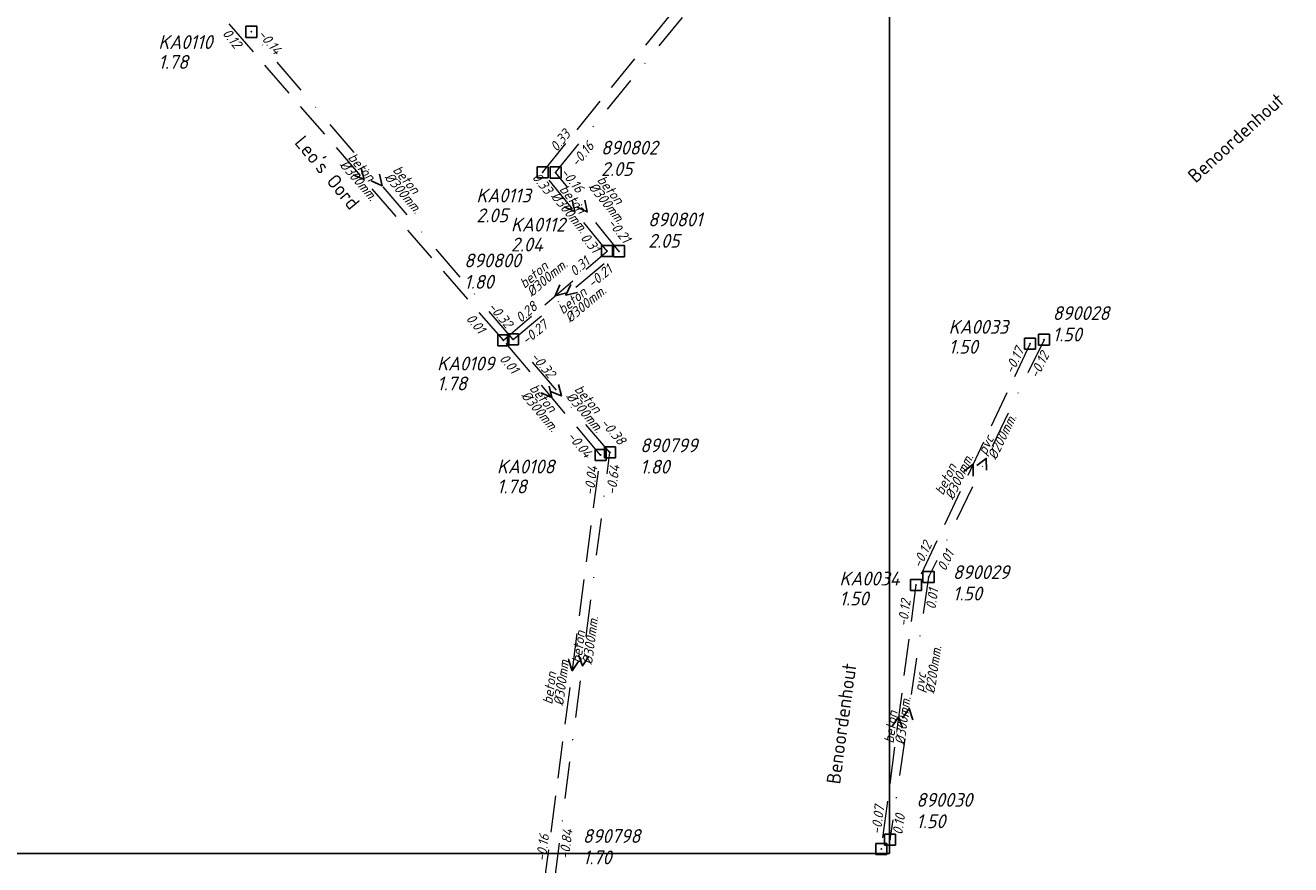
# Model space of a CAD drawing. Header units: metres. Extents: x 152202 to 157341, y 461610 to 468701.
# Tile 185 of 238: x 154772 to 154943, y 466896 to 467009. Entities that reach past the tile are written whole.
import ezdxf
from ezdxf.enums import TextEntityAlignment as Align

# ---------------------------------------------------------------- set-up
doc = ezdxf.new("R2010")
doc.units = ezdxf.units.M
doc.header["$PDMODE"] = 64
doc.header["$PDSIZE"] = 1.5
doc.linetypes.add('RI-HWA', pattern=[7.4, 5, -2.4])
doc.linetypes.add('RI-VWA', pattern=[11, 5, -3, 0, -3])
doc.layers.get('0').update_dxf_attribs({"linetype": 'CONTINUOUS'})
doc.layers.get('DEFPOINTS').update_dxf_attribs({"linetype": 'CONTINUOUS'})
for name, color, linetype, lineweight in [('B-OI-RI-HWA-BOB-T18', 150, 'CONTINUOUS', 18), ('B-OI-RI-HWA-MATERIAAL-T18', 150, 'CONTINUOUS', 18), ('B-OI-RI-HWA-PUTDEKSELHOOGTE-T25', 150, 'CONTINUOUS', 25), ('B-OI-RI-HWA-PUTNUMMER-T25', 150, 'CONTINUOUS', 25), ('B-OI-RI-HWA_DIAMETER-T18', 150, 'CONTINUOUS', 18), ('B-OI-RI-HWA_RIOOLPUT-S', 150, 'CONTINUOUS', 25), ('B-OI-RI-HWA_TRANSPORTLEIDING-G', 150, 'RI-HWA', 18), ('B-OI-RI-STROOMRICHTING-S', 252, 'CONTINUOUS', 25), ('B-OI-RI-VWA-BOB-T18', 34, 'CONTINUOUS', 18), ('B-OI-RI-VWA-DIAMETER-T18', 34, 'CONTINUOUS', 18), ('B-OI-RI-VWA-MATERIAAL-T18', 34, 'CONTINUOUS', 18), ('B-OI-RI-VWA_PUTDEKSELHOOGTE-T25', 34, 'CONTINUOUS', 25), ('B-OI-RI-VWA_PUTNUMMER-T25', 34, 'CONTINUOUS', 25), ('B-OI-RI-VWA_RIOOLPUT-S', 34, 'CONTINUOUS', 25), ('B-OI-RI-VWA_TRANSPORTLEIDING-G', 34, 'RI-VWA', 18), ('B-RO-OG-TOPOGRAFIE-T18', 2, 'CONTINUOUS', 18)]:
    doc.layers.add(name, color=color, linetype=linetype, lineweight=lineweight)
doc.styles.add('NLCS-ISO-M200-T18', font='NLCS-ISO.ttf', dxfattribs={"height": 360})
doc.styles.add('NLCS-ISO-M750-T18_CURSIEF', font='NLCS-ISO.ttf', dxfattribs={"oblique": 15, "height": 1.35})
doc.styles.add('NLCS-ISO-M750-T25_CURSIEF', font='NLCS-ISO.ttf', dxfattribs={"oblique": 15, "height": 1.875})

# ---------------------------------------------------------------- blocks, each defined once
blk = doc.blocks.new('ACMAP_ANN_TEMPLATE_hwa-diam')
at = {"style": 'NLCS-ISO-M750-T18_CURSIEF', "oblique": 15}
blk.add_attdef('hwa-diam', (-3.7, -1.3), '', height=1.35, dxfattribs=at)
blk = doc.blocks.new('ACMAP_ANN_TEMPLATE_hwa-materiaal')
at = {"style": 'NLCS-ISO-M750-T18_CURSIEF', "oblique": 15}
blk.add_attdef('hwa-mat', (-3.7, 0.2), '', height=1.35, dxfattribs=at)
blk = doc.blocks.new('ACMAP_ANN_TEMPLATE_hwa-nap-l')
at = {"style": 'NLCS-ISO-M750-T18_CURSIEF', "oblique": 15}
blk.add_attdef('hwa-nap-l', (3.3, 0.2), '', height=1.35, dxfattribs=at)
blk = doc.blocks.new('ACMAP_ANN_TEMPLATE_hwa-nap-r')
at = {"style": 'NLCS-ISO-M750-T18_CURSIEF', "oblique": 15}
blk.add_attdef('hwa-nap-r', (-5.6, 0.2), '', height=1.35, dxfattribs=at)
blk = doc.blocks.new('ACMAP_ANN_TEMPLATE_vwa-diam')
at = {"style": 'NLCS-ISO-M750-T18_CURSIEF', "oblique": 15}
blk.add_attdef('vwa-diam', (0.3, -1.3), '', height=1.35, dxfattribs=at)
blk = doc.blocks.new('ACMAP_ANN_TEMPLATE_vwa-materiaal')
at = {"style": 'NLCS-ISO-M750-T18_CURSIEF', "oblique": 15}
blk.add_attdef('vwa-mat', (0.3, 0.2), '', height=1.35, dxfattribs=at)
blk = doc.blocks.new('ACMAP_ANN_TEMPLATE_vwa-nap-l')
at = {"style": 'NLCS-ISO-M750-T18_CURSIEF', "oblique": 15}
blk.add_attdef('vwa-nap-l', (3.3, 0.2), '', height=1.35, dxfattribs=at)
blk = doc.blocks.new('ACMAP_ANN_TEMPLATE_vwa-nap-r')
at = {"style": 'NLCS-ISO-M750-T18_CURSIEF', "oblique": 15}
blk.add_attdef('vwa-nap-r', (-5.6, 0.2), '', height=1.35, dxfattribs=at)
blk = doc.blocks.new('ACMAP_ANN_TEMPLATE_hwa-puth')
at = {"color": 0, "linetype": 'ByBlock', "style": 'NLCS-ISO-M750-T25_CURSIEF', "oblique": 15}
blk.add_attdef('hwa-puth', (-9, -6.8), '', height=1.88, dxfattribs=at)
blk = doc.blocks.new('ACMAP_ANN_TEMPLATE_hwa-putnr')
at = {"color": 0, "linetype": 'ByBlock', "style": 'NLCS-ISO-M750-T25_CURSIEF', "oblique": 15}
blk.add_attdef('hwa-putnr', (-9, -4.1), '', height=1.88, dxfattribs=at)
blk = doc.blocks.new('ACMAP_ANN_TEMPLATE_vwa-puth')
at = {"style": 'NLCS-ISO-M750-T25_CURSIEF', "oblique": 15}
blk.add_attdef('vwa-puth', (-3, 5), '', height=1.88, dxfattribs=at)
blk = doc.blocks.new('ACMAP_ANN_TEMPLATE_vwa-putnr')
at = {"style": 'NLCS-ISO-M750-T25_CURSIEF', "oblique": 15}
blk.add_attdef('vaw-putnr', (-3, 7.9), '', height=1.88, dxfattribs=at)

msp = doc.modelspace()

# ---------------------------------------------------------------- linework, layer by layer
at = {"layer": 'B-OI-RI-HWA_RIOOLPUT-S', "transparency": 33554623}
for p in [(154842.02, 466989.5), (154850.76, 466978.8), (154836.69, 466966.69), (154908.14, 466966.24), (154849.87, 466951.12), (154892.65, 466933.48), (154887.94, 466897.67)]:
    msp.add_point(p, dxfattribs=at)
at = {"layer": 'B-OI-RI-HWA_TRANSPORTLEIDING-G', "transparency": 33554623}
for p, q in [((154842.02, 466989.5), (154877.36, 467033.03)), ((154836.69, 466966.69), (154798.88, 467010.32)), ((154850.76, 466978.8), (154842.02, 466989.5)), ((154836.69, 466966.69), (154850.76, 466978.8)), ((154849.87, 466951.12), (154836.69, 466966.69)), ((154908.14, 466966.24), (154892.65, 466933.48)), ((154842.19, 466892.59), (154849.87, 466951.12)), ((154892.65, 466933.48), (154887.94, 466897.67))]:
    msp.add_line(p, q, dxfattribs=at)
at = {"layer": 'B-OI-RI-STROOMRICHTING-S', "transparency": 33554623}
for points in [[(154817.39, 466990.06), (154817.79, 466988.51), (154816.3, 466989.12)], [(154819.87, 466989.24), (154820.25, 466987.67), (154818.77, 466988.31)], [(154846.04, 466985.72), (154846.39, 466984.15), (154844.92, 466984.81)], [(154847.73, 466985.69), (154848.07, 466984.12), (154846.61, 466984.79)], [(154844.35, 466974.23), (154843.73, 466972.74), (154845.29, 466973.14)], [(154845.83, 466974.27), (154845.18, 466972.79), (154846.75, 466973.16)], [(154842.9, 466960.47), (154843.28, 466958.91), (154841.8, 466959.54)], [(154844.18, 466960.7), (154844.57, 466959.14), (154843.09, 466959.76)], [(154899.13, 466948.87), (154900.4, 466949.86), (154900.43, 466948.25)], [(154900.92, 466949.68), (154902.2, 466950.66), (154902.21, 466949.05)], [(154846.87, 466924.01), (154847.4, 466922.49), (154848.3, 466923.83)], [(154845.5, 466923.38), (154846.03, 466921.85), (154846.93, 466923.19)], [(154890.82, 466915.41), (154891.74, 466916.72), (154892.24, 466915.2)], [(154889.39, 466914.24), (154890.29, 466915.57), (154890.82, 466914.05)]]:
    msp.add_lwpolyline(points, dxfattribs=at)
at = {"layer": 'B-OI-RI-VWA_RIOOLPUT-S', "transparency": 33554623}
for p in [(154802.5, 467008.55), (154843.77, 466989.46), (154852.37, 466978.78), (154838, 466966.8), (154910.03, 466966.77), (154851.14, 466951.48), (154894.36, 466934.55), (154889.12, 466898.9)]:
    msp.add_point(p, dxfattribs=at)
at = {"layer": 'B-OI-RI-VWA_TRANSPORTLEIDING-G', "transparency": 33554623}
for p, q in [((154843.77, 466989.46), (154879.26, 467032.85)), ((154838, 466966.8), (154802.5, 467008.55)), ((154852.37, 466978.78), (154843.77, 466989.46)), ((154838, 466966.8), (154852.37, 466978.78)), ((154851.14, 466951.48), (154838, 466966.8)), ((154910.03, 466966.77), (154894.36, 466934.55)), ((154843.66, 466893.5), (154851.14, 466951.48)), ((154894.36, 466934.55), (154889.12, 466898.9))]:
    msp.add_line(p, q, dxfattribs=at)
at = {"layer": 'DEFPOINTS', "flags": 128}
msp.add_lwpolyline([(154889.054, 467163.024), (154832.154, 467162.726), (154674.654, 467162.726), (154524.654, 467162.726), (154524.654, 466985.725), (154524.654, 466897.05), (154889.054, 466897.05)], close=True, dxfattribs=at)

# ---------------------------------------------------------------- block references
at = {"layer": 'B-OI-RI-HWA-BOB-T18', "transparency": 33554623}
ref = msp.add_blockref('ACMAP_ANN_TEMPLATE_hwa-nap-l', (154796.234, 467010.714), dxfattribs=dict(at, rotation=309.5230987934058))
ref.add_attrib('hwa-nap-l', '0.12', (154798.489, 467008.295), dxfattribs={"layer": '0', "color": 0, "linetype": 'ByBlock', "height": 1.35, "rotation": 309.5231, "style": 'NLCS-ISO-M750-T18_CURSIEF', "oblique": 15})
ref = msp.add_blockref('ACMAP_ANN_TEMPLATE_hwa-nap-l', (154842.02, 466989.5), dxfattribs=dict(at, rotation=50.92844676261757))
ref.add_attrib('hwa-nap-l', '0.33', (154843.945, 466992.188), dxfattribs={"layer": '0', "color": 0, "linetype": 'ByBlock', "height": 1.35, "rotation": 50.92845, "style": 'NLCS-ISO-M750-T18_CURSIEF', "oblique": 15})
ref = msp.add_blockref('ACMAP_ANN_TEMPLATE_hwa-nap-r', (154843.891, 466984.289), dxfattribs=dict(at, rotation=309.2427205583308))
ref.add_attrib('hwa-nap-r', '0.33', (154840.503, 466988.753), dxfattribs={"layer": '0', "color": 0, "linetype": 'ByBlock', "height": 1.35, "rotation": 309.24272, "style": 'NLCS-ISO-M750-T18_CURSIEF', "oblique": 15})
ref = msp.add_blockref('ACMAP_ANN_TEMPLATE_hwa-nap-l', (154844.836, 466982.996), dxfattribs=dict(at, rotation=309.2427205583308))
ref.add_attrib('hwa-nap-l', '0.31', (154847.079, 466980.566), dxfattribs={"layer": '0', "color": 0, "linetype": 'ByBlock', "height": 1.35, "rotation": 309.24272, "style": 'NLCS-ISO-M750-T18_CURSIEF', "oblique": 15})
ref = msp.add_blockref('ACMAP_ANN_TEMPLATE_hwa-nap-r', (154850.76, 466978.8), dxfattribs=dict(at, rotation=40.71846376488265))
ref.add_attrib('hwa-nap-r', '0.31', (154846.385, 466975.298), dxfattribs={"layer": '0', "color": 0, "linetype": 'ByBlock', "height": 1.35, "rotation": 40.71846, "style": 'NLCS-ISO-M750-T18_CURSIEF', "oblique": 15})
ref = msp.add_blockref('ACMAP_ANN_TEMPLATE_hwa-nap-l', (154836.69, 466966.69), dxfattribs=dict(at, rotation=40.71846376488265))
ref.add_attrib('hwa-nap-l', '0.28', (154839.061, 466968.994), dxfattribs={"layer": '0', "color": 0, "linetype": 'ByBlock', "height": 1.35, "rotation": 40.71846, "style": 'NLCS-ISO-M750-T18_CURSIEF', "oblique": 15})
ref = msp.add_blockref('ACMAP_ANN_TEMPLATE_hwa-nap-r', (154835.004, 466965.175), dxfattribs=dict(at, rotation=310.2479035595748))
ref.add_attrib('hwa-nap-r', '0.01', (154831.539, 466969.578), dxfattribs={"layer": '0', "color": 0, "linetype": 'ByBlock', "height": 1.35, "rotation": 310.2479, "style": 'NLCS-ISO-M750-T18_CURSIEF', "oblique": 15})
ref = msp.add_blockref('ACMAP_ANN_TEMPLATE_hwa-nap-l', (154833.758, 466966.487), dxfattribs=dict(at, rotation=310.912383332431))
ref.add_attrib('hwa-nap-l', '0.01', (154836.071, 466964.124), dxfattribs={"layer": '0', "color": 0, "linetype": 'ByBlock', "height": 1.35, "rotation": 310.91238, "style": 'NLCS-ISO-M750-T18_CURSIEF', "oblique": 15})
ref = msp.add_blockref('ACMAP_ANN_TEMPLATE_hwa-nap-l', (154904.575, 466958.931), dxfattribs=dict(at, rotation=64.69368329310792))
ref.add_attrib('hwa-nap-l', '-0.17', (154905.805, 466962), dxfattribs={"layer": '0', "color": 0, "linetype": 'ByBlock', "height": 1.35, "rotation": 64.69368, "style": 'NLCS-ISO-M750-T18_CURSIEF', "oblique": 15})
ref = msp.add_blockref('ACMAP_ANN_TEMPLATE_hwa-nap-l', (154842.958, 466956.027), dxfattribs=dict(at, rotation=310.2479035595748))
ref.add_attrib('hwa-nap-l', '-0.04', (154845.242, 466953.638), dxfattribs={"layer": '0', "color": 0, "linetype": 'ByBlock', "height": 1.35, "rotation": 310.2479, "style": 'NLCS-ISO-M750-T18_CURSIEF', "oblique": 15})
ref = msp.add_blockref('ACMAP_ANN_TEMPLATE_hwa-nap-r', (154849.87, 466951.12), dxfattribs=dict(at, rotation=82.52465451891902))
ref.add_attrib('hwa-nap-r', '-0.04', (154848.943, 466945.594), dxfattribs={"layer": '0', "color": 0, "linetype": 'ByBlock', "height": 1.35, "rotation": 82.52465, "style": 'NLCS-ISO-M750-T18_CURSIEF', "oblique": 15})
ref = msp.add_blockref('ACMAP_ANN_TEMPLATE_hwa-nap-r', (154895.886, 466940.649), dxfattribs=dict(at, rotation=64.69368329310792))
ref.add_attrib('hwa-nap-r', '-0.12', (154893.312, 466935.672), dxfattribs={"layer": '0', "color": 0, "linetype": 'ByBlock', "height": 1.35, "rotation": 64.69368, "style": 'NLCS-ISO-M750-T18_CURSIEF', "oblique": 15})
ref = msp.add_blockref('ACMAP_ANN_TEMPLATE_hwa-nap-l', (154891.243, 466924.484), dxfattribs=dict(at, rotation=82.50703957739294))
ref.add_attrib('hwa-nap-l', '-0.12', (154891.475, 466927.782), dxfattribs={"layer": '0', "color": 0, "linetype": 'ByBlock', "height": 1.35, "rotation": 82.50704, "style": 'NLCS-ISO-M750-T18_CURSIEF', "oblique": 15})
ref = msp.add_blockref('ACMAP_ANN_TEMPLATE_hwa-nap-r', (154888.803, 466905.096), dxfattribs=dict(at, rotation=82.50703957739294))
ref.add_attrib('hwa-nap-r', '-0.07', (154887.875, 466899.57), dxfattribs={"layer": '0', "color": 0, "linetype": 'ByBlock', "height": 1.35, "rotation": 82.50704, "style": 'NLCS-ISO-M750-T18_CURSIEF', "oblique": 15})
ref = msp.add_blockref('ACMAP_ANN_TEMPLATE_hwa-nap-l', (154842.19, 466892.59), dxfattribs=dict(at, rotation=82.52465451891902))
ref.add_attrib('hwa-nap-l', '-0.16', (154842.421, 466895.888), dxfattribs={"layer": '0', "color": 0, "linetype": 'ByBlock', "height": 1.35, "rotation": 82.52465, "style": 'NLCS-ISO-M750-T18_CURSIEF', "oblique": 15})
at = {"layer": 'B-OI-RI-HWA-MATERIAAL-T18', "transparency": 33554623}
ref = msp.add_blockref('ACMAP_ANN_TEMPLATE_hwa-materiaal', (154817.785, 466988.505), dxfattribs=dict(at, rotation=310.912383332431))
ref.add_attrib('hwa-mat', 'beton', (154815.513, 466991.432), dxfattribs={"layer": '0', "color": 0, "linetype": 'ByBlock', "height": 1.35, "rotation": 310.91238, "style": 'NLCS-ISO-M750-T18_CURSIEF', "oblique": 15})
ref = msp.add_blockref('ACMAP_ANN_TEMPLATE_hwa-materiaal', (154846.39, 466984.15), dxfattribs=dict(at, rotation=309.2427205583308))
ref.add_attrib('hwa-mat', 'beton', (154844.204, 466987.142), dxfattribs={"layer": '0', "color": 0, "linetype": 'ByBlock', "height": 1.35, "rotation": 309.24272, "style": 'NLCS-ISO-M750-T18_CURSIEF', "oblique": 15})
ref = msp.add_blockref('ACMAP_ANN_TEMPLATE_hwa-materiaal', (154842.495, 466975.91), dxfattribs=dict(at, rotation=40.71846376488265))
ref.add_attrib('hwa-mat', 'beton', (154839.56, 466973.648), dxfattribs={"layer": '0', "color": 0, "linetype": 'ByBlock', "height": 1.35, "rotation": 40.71846, "style": 'NLCS-ISO-M750-T18_CURSIEF', "oblique": 15})
ref = msp.add_blockref('ACMAP_ANN_TEMPLATE_hwa-materiaal', (154842.392, 466957.167), dxfattribs=dict(at, rotation=310.2479035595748))
ref.add_attrib('hwa-mat', 'beton', (154840.155, 466960.121), dxfattribs={"layer": '0', "color": 0, "linetype": 'ByBlock', "height": 1.35, "rotation": 310.2479, "style": 'NLCS-ISO-M750-T18_CURSIEF', "oblique": 15})
ref = msp.add_blockref('ACMAP_ANN_TEMPLATE_hwa-materiaal', (154898.097, 466948.829), dxfattribs=dict(at, rotation=64.69368329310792))
ref.add_attrib('hwa-mat', 'beton', (154896.334, 466945.57), dxfattribs={"layer": '0', "color": 0, "linetype": 'ByBlock', "height": 1.35, "rotation": 64.69368, "style": 'NLCS-ISO-M750-T18_CURSIEF', "oblique": 15})
ref = msp.add_blockref('ACMAP_ANN_TEMPLATE_hwa-materiaal', (154843.998, 466920.864), dxfattribs=dict(at, rotation=82.52465451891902))
ref.add_attrib('hwa-mat', 'beton', (154843.318, 466917.221), dxfattribs={"layer": '0', "color": 0, "linetype": 'ByBlock', "height": 1.35, "rotation": 82.52465, "style": 'NLCS-ISO-M750-T18_CURSIEF', "oblique": 15})
ref = msp.add_blockref('ACMAP_ANN_TEMPLATE_hwa-materiaal', (154890.295, 466915.575), dxfattribs=dict(at, rotation=82.50703957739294))
ref.add_attrib('hwa-mat', 'beton', (154889.614, 466911.933), dxfattribs={"layer": '0', "color": 0, "linetype": 'ByBlock', "height": 1.35, "rotation": 82.50704, "style": 'NLCS-ISO-M750-T18_CURSIEF', "oblique": 15})
at = {"layer": 'B-OI-RI-HWA-PUTDEKSELHOOGTE-T25', "transparency": 33554623}
for p, values in [((154798.88, 467010.32), {'hwa-puth': '1.78'}), ((154842.02, 466989.5), {'hwa-puth': '2.05'}), ((154846.708, 466985.543), {'hwa-puth': '2.04'}), ((154906.088, 466971.669), {'hwa-puth': '1.50'}), ((154836.69, 466966.69), {'hwa-puth': '1.78'}), ((154844.812, 466952.716), {'hwa-puth': '1.78'}), ((154891.269, 466937.509), {'hwa-puth': '1.50'})]:
    msp.add_blockref('ACMAP_ANN_TEMPLATE_hwa-puth', p, dxfattribs=at).add_auto_attribs(values)
at = {"layer": 'B-OI-RI-HWA-PUTNUMMER-T25', "transparency": 33554623}
for p, values in [((154798.88, 467010.32), {'hwa-putnr': 'KA0110'}), ((154842.02, 466989.5), {'hwa-putnr': 'KA0113'}), ((154846.708, 466985.543), {'hwa-putnr': 'KA0112'}), ((154906.088, 466971.669), {'hwa-putnr': 'KA0033'}), ((154836.69, 466966.69), {'hwa-putnr': 'KA0109'}), ((154844.812, 466952.716), {'hwa-putnr': 'KA0108'}), ((154891.269, 466937.509), {'hwa-putnr': 'KA0034'})]:
    msp.add_blockref('ACMAP_ANN_TEMPLATE_hwa-putnr', p, dxfattribs=at).add_auto_attribs(values)
at = {"layer": 'B-OI-RI-HWA_DIAMETER-T18', "transparency": 33554623}
ref = msp.add_blockref('ACMAP_ANN_TEMPLATE_hwa-diam', (154817.785, 466988.505), dxfattribs=dict(at, rotation=310.912383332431))
ref.add_attrib('hwa-diam', '%%c300mm.', (154814.379, 466990.45), dxfattribs={"layer": '0', "color": 0, "linetype": 'ByBlock', "height": 1.35, "rotation": 310.91238, "style": 'NLCS-ISO-M750-T18_CURSIEF', "oblique": 15})
ref = msp.add_blockref('ACMAP_ANN_TEMPLATE_hwa-diam', (154846.39, 466984.15), dxfattribs=dict(at, rotation=309.2427205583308))
ref.add_attrib('hwa-diam', '%%c300mm.', (154843.043, 466986.193), dxfattribs={"layer": '0', "color": 0, "linetype": 'ByBlock', "height": 1.35, "rotation": 309.24272, "style": 'NLCS-ISO-M750-T18_CURSIEF', "oblique": 15})
ref = msp.add_blockref('ACMAP_ANN_TEMPLATE_hwa-diam', (154842.495, 466975.91), dxfattribs=dict(at, rotation=40.71846376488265))
ref.add_attrib('hwa-diam', '%%c300mm.', (154840.539, 466972.511), dxfattribs={"layer": '0', "color": 0, "linetype": 'ByBlock', "height": 1.35, "rotation": 40.71846, "style": 'NLCS-ISO-M750-T18_CURSIEF', "oblique": 15})
ref = msp.add_blockref('ACMAP_ANN_TEMPLATE_hwa-diam', (154842.392, 466957.167), dxfattribs=dict(at, rotation=310.2479035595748))
ref.add_attrib('hwa-diam', '%%c300mm.', (154839.01, 466959.151), dxfattribs={"layer": '0', "color": 0, "linetype": 'ByBlock', "height": 1.35, "rotation": 310.2479, "style": 'NLCS-ISO-M750-T18_CURSIEF', "oblique": 15})
ref = msp.add_blockref('ACMAP_ANN_TEMPLATE_hwa-diam', (154898.097, 466948.829), dxfattribs=dict(at, rotation=64.69368329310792))
ref.add_attrib('hwa-diam', '%%c300mm.', (154897.69, 466944.929), dxfattribs={"layer": '0', "color": 0, "linetype": 'ByBlock', "height": 1.35, "rotation": 64.69368, "style": 'NLCS-ISO-M750-T18_CURSIEF', "oblique": 15})
ref = msp.add_blockref('ACMAP_ANN_TEMPLATE_hwa-diam', (154843.998, 466920.864), dxfattribs=dict(at, rotation=82.52465451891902))
ref.add_attrib('hwa-diam', '%%c300mm.', (154844.806, 466917.026), dxfattribs={"layer": '0', "color": 0, "linetype": 'ByBlock', "height": 1.35, "rotation": 82.52465, "style": 'NLCS-ISO-M750-T18_CURSIEF', "oblique": 15})
ref = msp.add_blockref('ACMAP_ANN_TEMPLATE_hwa-diam', (154890.295, 466915.575), dxfattribs=dict(at, rotation=82.50703957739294))
ref.add_attrib('hwa-diam', '%%c300mm.', (154891.101, 466911.737), dxfattribs={"layer": '0', "color": 0, "linetype": 'ByBlock', "height": 1.35, "rotation": 82.50704, "style": 'NLCS-ISO-M750-T18_CURSIEF', "oblique": 15})
at = {"layer": 'B-OI-RI-VWA-BOB-T18', "transparency": 33554623}
ref = msp.add_blockref('ACMAP_ANN_TEMPLATE_vwa-nap-r', (154806.764, 467003.792), dxfattribs=dict(at, rotation=310.3744941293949))
ref.add_attrib('vwa-nap-r', '-0.14', (154803.288, 467008.188), dxfattribs={"layer": '0', "color": 0, "linetype": 'ByBlock', "height": 1.35, "rotation": 310.37449, "style": 'NLCS-ISO-M750-T18_CURSIEF', "oblique": 15})
ref = msp.add_blockref('ACMAP_ANN_TEMPLATE_vwa-nap-l', (154844.796, 466987.415), dxfattribs=dict(at, rotation=50.71922310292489))
ref.add_attrib('vwa-nap-l', '-0.16', (154846.731, 466990.096), dxfattribs={"layer": '0', "color": 0, "linetype": 'ByBlock', "height": 1.35, "rotation": 50.71922, "style": 'NLCS-ISO-M750-T18_CURSIEF', "oblique": 15})
ref = msp.add_blockref('ACMAP_ANN_TEMPLATE_vwa-nap-r', (154847.71, 466984.957), dxfattribs=dict(at, rotation=308.8425276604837))
ref.add_attrib('vwa-nap-r', '-0.16', (154844.354, 466989.444), dxfattribs={"layer": '0', "color": 0, "linetype": 'ByBlock', "height": 1.35, "rotation": 308.84253, "style": 'NLCS-ISO-M750-T18_CURSIEF', "oblique": 15})
ref = msp.add_blockref('ACMAP_ANN_TEMPLATE_vwa-nap-l', (154848.508, 466985.042), dxfattribs=dict(at, rotation=308.8425276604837))
ref.add_attrib('vwa-nap-l', '-0.21', (154850.734, 466982.597), dxfattribs={"layer": '0', "color": 0, "linetype": 'ByBlock', "height": 1.35, "rotation": 308.84253, "style": 'NLCS-ISO-M750-T18_CURSIEF', "oblique": 15})
ref = msp.add_blockref('ACMAP_ANN_TEMPLATE_vwa-nap-r', (154853.203, 466977.114), dxfattribs=dict(at, rotation=39.81733452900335))
ref.add_attrib('vwa-nap-r', '-0.21', (154848.774, 466973.681), dxfattribs={"layer": '0', "color": 0, "linetype": 'ByBlock', "height": 1.35, "rotation": 39.81733, "style": 'NLCS-ISO-M750-T18_CURSIEF', "oblique": 15})
ref = msp.add_blockref('ACMAP_ANN_TEMPLATE_vwa-nap-r', (154838, 466966.8), dxfattribs=dict(at, rotation=310.6197692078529))
ref.add_attrib('vwa-nap-r', '-0.32', (154834.506, 466971.181), dxfattribs={"layer": '0', "color": 0, "linetype": 'ByBlock', "height": 1.35, "rotation": 310.61977, "style": 'NLCS-ISO-M750-T18_CURSIEF', "oblique": 15})
ref = msp.add_blockref('ACMAP_ANN_TEMPLATE_vwa-nap-l', (154837.44, 466963.717), dxfattribs=dict(at, rotation=39.81733452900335))
ref.add_attrib('vwa-nap-l', '-0.27', (154839.847, 466965.983), dxfattribs={"layer": '0', "color": 0, "linetype": 'ByBlock', "height": 1.35, "rotation": 39.81733, "style": 'NLCS-ISO-M750-T18_CURSIEF', "oblique": 15})
ref = msp.add_blockref('ACMAP_ANN_TEMPLATE_vwa-nap-l', (154838, 466966.8), dxfattribs=dict(at, rotation=310.3744941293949))
ref.add_attrib('vwa-nap-l', '-0.32', (154840.29, 466964.416), dxfattribs={"layer": '0', "color": 0, "linetype": 'ByBlock', "height": 1.35, "rotation": 310.37449, "style": 'NLCS-ISO-M750-T18_CURSIEF', "oblique": 15})
ref = msp.add_blockref('ACMAP_ANN_TEMPLATE_vwa-nap-l', (154907.919, 466958.336), dxfattribs=dict(at, rotation=64.06431167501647))
ref.add_attrib('vwa-nap-l', '-0.12', (154909.183, 466961.391), dxfattribs={"layer": '0', "color": 0, "linetype": 'ByBlock', "height": 1.35, "rotation": 64.06431, "style": 'NLCS-ISO-M750-T18_CURSIEF', "oblique": 15})
ref = msp.add_blockref('ACMAP_ANN_TEMPLATE_vwa-nap-l', (154847.476, 466957.781), dxfattribs=dict(at, rotation=310.6197692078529))
ref.add_attrib('vwa-nap-l', '-0.38', (154849.776, 466955.407), dxfattribs={"layer": '0', "color": 0, "linetype": 'ByBlock', "height": 1.35, "rotation": 310.61977, "style": 'NLCS-ISO-M750-T18_CURSIEF', "oblique": 15})
ref = msp.add_blockref('ACMAP_ANN_TEMPLATE_vwa-nap-r', (154852.856, 466951.202), dxfattribs=dict(at, rotation=82.64887485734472))
ref.add_attrib('vwa-nap-r', '-0.64', (154851.941, 466945.674), dxfattribs={"layer": '0', "color": 0, "linetype": 'ByBlock', "height": 1.35, "rotation": 82.64887, "style": 'NLCS-ISO-M750-T18_CURSIEF', "oblique": 15})
ref = msp.add_blockref('ACMAP_ANN_TEMPLATE_vwa-nap-r', (154899.285, 466940.219), dxfattribs=dict(at, rotation=64.06431167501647))
ref.add_attrib('vwa-nap-r', '0.01', (154896.656, 466935.271), dxfattribs={"layer": '0', "color": 0, "linetype": 'ByBlock', "height": 1.35, "rotation": 64.06431, "style": 'NLCS-ISO-M750-T18_CURSIEF', "oblique": 15})
ref = msp.add_blockref('ACMAP_ANN_TEMPLATE_vwa-nap-l', (154895.017, 466926.819), dxfattribs=dict(at, rotation=81.63827814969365))
ref.add_attrib('vwa-nap-l', '0.01', (154895.299, 466930.113), dxfattribs={"layer": '0', "color": 0, "linetype": 'ByBlock', "height": 1.35, "rotation": 81.63828, "style": 'NLCS-ISO-M750-T18_CURSIEF', "oblique": 15})
ref = msp.add_blockref('ACMAP_ANN_TEMPLATE_vwa-nap-r', (154891.806, 466905.033), dxfattribs=dict(at, rotation=81.63827814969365))
ref.add_attrib('vwa-nap-r', '0.10', (154890.794, 466899.521), dxfattribs={"layer": '0', "color": 0, "linetype": 'ByBlock', "height": 1.35, "rotation": 81.63828, "style": 'NLCS-ISO-M750-T18_CURSIEF', "oblique": 15})
ref = msp.add_blockref('ACMAP_ANN_TEMPLATE_vwa-nap-l', (154845.352, 466892.916), dxfattribs=dict(at, rotation=82.64887485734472))
ref.add_attrib('vwa-nap-l', '-0.84', (154845.576, 466896.215), dxfattribs={"layer": '0', "color": 0, "linetype": 'ByBlock', "height": 1.35, "rotation": 82.64887, "style": 'NLCS-ISO-M750-T18_CURSIEF', "oblique": 15})
at = {"layer": 'B-OI-RI-VWA-DIAMETER-T18', "transparency": 33554623}
ref = msp.add_blockref('ACMAP_ANN_TEMPLATE_vwa-diam', (154821.26, 466989.852), dxfattribs=dict(at, rotation=310.3744941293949))
ref.add_attrib('vwa-diam', '%%c300mm.', (154820.464, 466988.781), dxfattribs={"layer": '0', "color": 0, "linetype": 'ByBlock', "height": 1.35, "rotation": 310.37449, "style": 'NLCS-ISO-M750-T18_CURSIEF', "oblique": 15})
ref = msp.add_blockref('ACMAP_ANN_TEMPLATE_vwa-diam', (154848.973, 466988.529), dxfattribs=dict(at, rotation=308.8425276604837))
ref.add_attrib('vwa-diam', '%%c300mm.', (154848.148, 466987.48), dxfattribs={"layer": '0', "color": 0, "linetype": 'ByBlock', "height": 1.35, "rotation": 308.84253, "style": 'NLCS-ISO-M750-T18_CURSIEF', "oblique": 15})
ref = msp.add_blockref('ACMAP_ANN_TEMPLATE_vwa-diam', (154844.654, 466969.795), dxfattribs=dict(at, rotation=39.81733452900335))
ref.add_attrib('vwa-diam', '%%c300mm.', (154845.717, 466968.989), dxfattribs={"layer": '0', "color": 0, "linetype": 'ByBlock', "height": 1.35, "rotation": 39.81733, "style": 'NLCS-ISO-M750-T18_CURSIEF', "oblique": 15})
ref = msp.add_blockref('ACMAP_ANN_TEMPLATE_vwa-diam', (154845.893, 466960.081), dxfattribs=dict(at, rotation=310.6197692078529))
ref.add_attrib('vwa-diam', '%%c300mm.', (154845.101, 466959.007), dxfattribs={"layer": '0', "color": 0, "linetype": 'ByBlock', "height": 1.35, "rotation": 310.61977, "style": 'NLCS-ISO-M750-T18_CURSIEF', "oblique": 15})
ref = msp.add_blockref('ACMAP_ANN_TEMPLATE_vwa-diam', (154902.195, 466950.66), dxfattribs=dict(at, rotation=64.06431167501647))
ref.add_attrib('vwa-diam', '%%c200mm.', (154903.495, 466950.361), dxfattribs={"layer": '0', "color": 0, "linetype": 'ByBlock', "height": 1.35, "rotation": 64.06431, "style": 'NLCS-ISO-M750-T18_CURSIEF', "oblique": 15})
ref = msp.add_blockref('ACMAP_ANN_TEMPLATE_vwa-diam', (154847.4, 466922.49), dxfattribs=dict(at, rotation=82.64887485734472))
ref.add_attrib('vwa-diam', '%%c300mm.', (154848.728, 466922.621), dxfattribs={"layer": '0', "color": 0, "linetype": 'ByBlock', "height": 1.35, "rotation": 82.64887, "style": 'NLCS-ISO-M750-T18_CURSIEF', "oblique": 15})
ref = msp.add_blockref('ACMAP_ANN_TEMPLATE_vwa-diam', (154893.848, 466918.552), dxfattribs=dict(at, rotation=81.63827814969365))
ref.add_attrib('vwa-diam', '%%c200mm.', (154895.178, 466918.66), dxfattribs={"layer": '0', "color": 0, "linetype": 'ByBlock', "height": 1.35, "rotation": 81.63828, "style": 'NLCS-ISO-M750-T18_CURSIEF', "oblique": 15})
at = {"layer": 'B-OI-RI-VWA-MATERIAAL-T18', "transparency": 33554623}
ref = msp.add_blockref('ACMAP_ANN_TEMPLATE_vwa-materiaal', (154821.26, 466989.852), dxfattribs=dict(at, rotation=310.3744941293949))
ref.add_attrib('vwa-mat', 'beton', (154821.607, 466989.753), dxfattribs={"layer": '0', "color": 0, "linetype": 'ByBlock', "height": 1.35, "rotation": 310.37449, "style": 'NLCS-ISO-M750-T18_CURSIEF', "oblique": 15})
ref = msp.add_blockref('ACMAP_ANN_TEMPLATE_vwa-materiaal', (154848.973, 466988.529), dxfattribs=dict(at, rotation=308.8425276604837))
ref.add_attrib('vwa-mat', 'beton', (154849.317, 466988.42), dxfattribs={"layer": '0', "color": 0, "linetype": 'ByBlock', "height": 1.35, "rotation": 308.84253, "style": 'NLCS-ISO-M750-T18_CURSIEF', "oblique": 15})
ref = msp.add_blockref('ACMAP_ANN_TEMPLATE_vwa-materiaal', (154844.654, 466969.795), dxfattribs=dict(at, rotation=39.81733452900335))
ref.add_attrib('vwa-mat', 'beton', (154844.757, 466970.141), dxfattribs={"layer": '0', "color": 0, "linetype": 'ByBlock', "height": 1.35, "rotation": 39.81733, "style": 'NLCS-ISO-M750-T18_CURSIEF', "oblique": 15})
ref = msp.add_blockref('ACMAP_ANN_TEMPLATE_vwa-materiaal', (154845.893, 466960.081), dxfattribs=dict(at, rotation=310.6197692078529))
ref.add_attrib('vwa-mat', 'beton', (154846.24, 466959.984), dxfattribs={"layer": '0', "color": 0, "linetype": 'ByBlock', "height": 1.35, "rotation": 310.61977, "style": 'NLCS-ISO-M750-T18_CURSIEF', "oblique": 15})
ref = msp.add_blockref('ACMAP_ANN_TEMPLATE_vwa-materiaal', (154902.195, 466950.66), dxfattribs=dict(at, rotation=64.06431167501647))
ref.add_attrib('vwa-mat', 'pvc', (154902.146, 466951.017), dxfattribs={"layer": '0', "color": 0, "linetype": 'ByBlock', "height": 1.35, "rotation": 64.06431, "style": 'NLCS-ISO-M750-T18_CURSIEF', "oblique": 15})
ref = msp.add_blockref('ACMAP_ANN_TEMPLATE_vwa-materiaal', (154847.4, 466922.49), dxfattribs=dict(at, rotation=82.64887485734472))
ref.add_attrib('vwa-mat', 'beton', (154847.24, 466922.813), dxfattribs={"layer": '0', "color": 0, "linetype": 'ByBlock', "height": 1.35, "rotation": 82.64887, "style": 'NLCS-ISO-M750-T18_CURSIEF', "oblique": 15})
ref = msp.add_blockref('ACMAP_ANN_TEMPLATE_vwa-materiaal', (154893.848, 466918.552), dxfattribs=dict(at, rotation=81.63827814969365))
ref.add_attrib('vwa-mat', 'pvc', (154893.693, 466918.878), dxfattribs={"layer": '0', "color": 0, "linetype": 'ByBlock', "height": 1.35, "rotation": 81.63828, "style": 'NLCS-ISO-M750-T18_CURSIEF', "oblique": 15})
at = {"layer": 'B-OI-RI-VWA_PUTDEKSELHOOGTE-T25', "transparency": 33554623}
ref = msp.add_blockref('ACMAP_ANN_TEMPLATE_vwa-puth', (154852.933, 466983.99), dxfattribs=at)
ref.add_attrib('vwa-puth', '2.05', (154849.933, 466988.99), dxfattribs={"layer": '0', "color": 0, "linetype": 'ByBlock', "height": 1.875, "style": 'NLCS-ISO-M750-T25_CURSIEF', "oblique": 15})
ref = msp.add_blockref('ACMAP_ANN_TEMPLATE_vwa-puth', (154859.319, 466974.245), dxfattribs=at)
ref.add_attrib('vwa-puth', '2.05', (154856.319, 466979.245), dxfattribs={"layer": '0', "color": 0, "linetype": 'ByBlock', "height": 1.875, "style": 'NLCS-ISO-M750-T25_CURSIEF', "oblique": 15})
ref = msp.add_blockref('ACMAP_ANN_TEMPLATE_vwa-puth', (154834.368, 466968.684), dxfattribs=at)
ref.add_attrib('vwa-puth', '1.80', (154831.368, 466973.684), dxfattribs={"layer": '0', "color": 0, "linetype": 'ByBlock', "height": 1.875, "style": 'NLCS-ISO-M750-T25_CURSIEF', "oblique": 15})
ref = msp.add_blockref('ACMAP_ANN_TEMPLATE_vwa-puth', (154914.2, 466961.54), dxfattribs=at)
ref.add_attrib('vwa-puth', '1.50', (154911.2, 466966.54), dxfattribs={"layer": '0', "color": 0, "linetype": 'ByBlock', "height": 1.875, "style": 'NLCS-ISO-M750-T25_CURSIEF', "oblique": 15})
ref = msp.add_blockref('ACMAP_ANN_TEMPLATE_vwa-puth', (154858.239, 466943.591), dxfattribs=at)
ref.add_attrib('vwa-puth', '1.80', (154855.239, 466948.591), dxfattribs={"layer": '0', "color": 0, "linetype": 'ByBlock', "height": 1.875, "style": 'NLCS-ISO-M750-T25_CURSIEF', "oblique": 15})
ref = msp.add_blockref('ACMAP_ANN_TEMPLATE_vwa-puth', (154900.659, 466926.381), dxfattribs=at)
ref.add_attrib('vwa-puth', '1.50', (154897.659, 466931.381), dxfattribs={"layer": '0', "color": 0, "linetype": 'ByBlock', "height": 1.875, "style": 'NLCS-ISO-M750-T25_CURSIEF', "oblique": 15})
ref = msp.add_blockref('ACMAP_ANN_TEMPLATE_vwa-puth', (154895.695, 466895.478), dxfattribs=at)
ref.add_attrib('vwa-puth', '1.50', (154892.695, 466900.478), dxfattribs={"layer": '0', "color": 0, "linetype": 'ByBlock', "height": 1.875, "style": 'NLCS-ISO-M750-T25_CURSIEF', "oblique": 15})
ref = msp.add_blockref('ACMAP_ANN_TEMPLATE_vwa-puth', (154850.456, 466890.575), dxfattribs=at)
ref.add_attrib('vwa-puth', '1.70', (154847.456, 466895.575), dxfattribs={"layer": '0', "color": 0, "linetype": 'ByBlock', "height": 1.875, "style": 'NLCS-ISO-M750-T25_CURSIEF', "oblique": 15})
at = {"layer": 'B-OI-RI-VWA_PUTNUMMER-T25', "transparency": 33554623}
ref = msp.add_blockref('ACMAP_ANN_TEMPLATE_vwa-putnr', (154852.933, 466983.99), dxfattribs=at)
ref.add_attrib('vaw-putnr', '890802', (154849.933, 466991.89), dxfattribs={"layer": '0', "color": 0, "linetype": 'ByBlock', "height": 1.875, "style": 'NLCS-ISO-M750-T25_CURSIEF', "oblique": 15})
ref = msp.add_blockref('ACMAP_ANN_TEMPLATE_vwa-putnr', (154859.319, 466974.245), dxfattribs=at)
ref.add_attrib('vaw-putnr', '890801', (154856.319, 466982.145), dxfattribs={"layer": '0', "color": 0, "linetype": 'ByBlock', "height": 1.875, "style": 'NLCS-ISO-M750-T25_CURSIEF', "oblique": 15})
ref = msp.add_blockref('ACMAP_ANN_TEMPLATE_vwa-putnr', (154834.368, 466968.684), dxfattribs=at)
ref.add_attrib('vaw-putnr', '890800', (154831.368, 466976.584), dxfattribs={"layer": '0', "color": 0, "linetype": 'ByBlock', "height": 1.875, "style": 'NLCS-ISO-M750-T25_CURSIEF', "oblique": 15})
ref = msp.add_blockref('ACMAP_ANN_TEMPLATE_vwa-putnr', (154914.2, 466961.54), dxfattribs=at)
ref.add_attrib('vaw-putnr', '890028', (154911.2, 466969.44), dxfattribs={"layer": '0', "color": 0, "linetype": 'ByBlock', "height": 1.875, "style": 'NLCS-ISO-M750-T25_CURSIEF', "oblique": 15})
ref = msp.add_blockref('ACMAP_ANN_TEMPLATE_vwa-putnr', (154858.239, 466943.591), dxfattribs=at)
ref.add_attrib('vaw-putnr', '890799', (154855.239, 466951.491), dxfattribs={"layer": '0', "color": 0, "linetype": 'ByBlock', "height": 1.875, "style": 'NLCS-ISO-M750-T25_CURSIEF', "oblique": 15})
ref = msp.add_blockref('ACMAP_ANN_TEMPLATE_vwa-putnr', (154900.659, 466926.381), dxfattribs=at)
ref.add_attrib('vaw-putnr', '890029', (154897.659, 466934.281), dxfattribs={"layer": '0', "color": 0, "linetype": 'ByBlock', "height": 1.875, "style": 'NLCS-ISO-M750-T25_CURSIEF', "oblique": 15})
ref = msp.add_blockref('ACMAP_ANN_TEMPLATE_vwa-putnr', (154895.695, 466895.478), dxfattribs=at)
ref.add_attrib('vaw-putnr', '890030', (154892.695, 466903.378), dxfattribs={"layer": '0', "color": 0, "linetype": 'ByBlock', "height": 1.875, "style": 'NLCS-ISO-M750-T25_CURSIEF', "oblique": 15})
ref = msp.add_blockref('ACMAP_ANN_TEMPLATE_vwa-putnr', (154850.456, 466890.575), dxfattribs=at)
ref.add_attrib('vaw-putnr', '890798', (154847.456, 466898.475), dxfattribs={"layer": '0', "color": 0, "linetype": 'ByBlock', "height": 1.875, "style": 'NLCS-ISO-M750-T25_CURSIEF', "oblique": 15})

# ---------------------------------------------------------------- texts
at = {"layer": 'B-RO-OG-TOPOGRAFIE-T18', "style": 'NLCS-ISO-M200-T18'}
for s, rotation, p in [('Benoordenhout', 42.3, (154936.06, 466994.175)), ("Leo's Oord", 309.6, (154812.949, 466989.562)), ('Benoordenhout', 82.2, (154882.544, 466914.668))]:
    msp.add_text(s, height=1.875, rotation=rotation, dxfattribs=at).set_placement(p, align=Align.MIDDLE)

doc.saveas('drawing.dxf')
